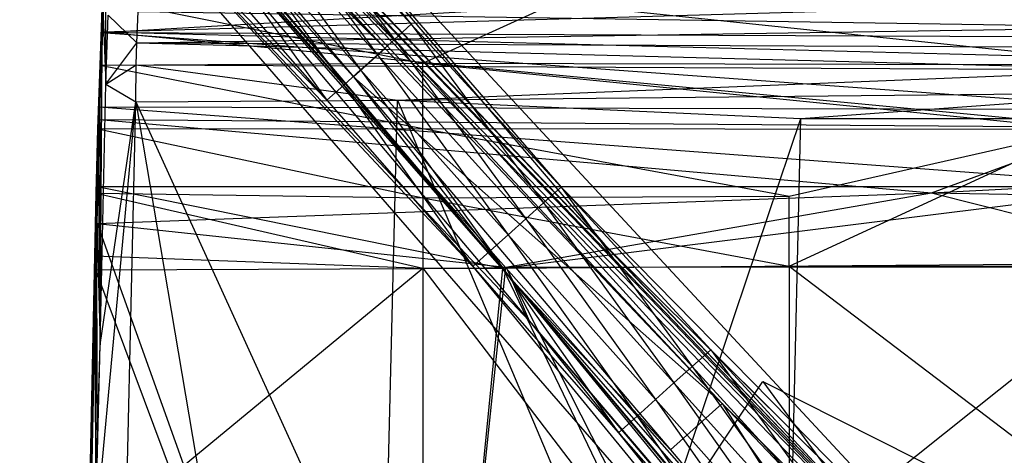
# Model space of a CAD drawing. Header units: inches. Extents: x -13.8 to 13.8, y -14.8 to 12.9.
# Tile 5 of 8: x -8.9 to -1, y 3.1 to 6.6. Entities that reach past the tile are written whole.
import ezdxf

# ---------------------------------------------------------------- set-up
doc = ezdxf.new("R2010")
doc.units = ezdxf.units.IN
doc.layers.get('0').update_dxf_attribs({"true_color": 0xc2ced6})

msp = doc.modelspace()

# ---------------------------------------------------------------- linework, layer by layer
at = {"color": 18, "true_color": 0x000000}
for p, q in [((-8.5429, 9.3363), (-0.6115, 1.0727)), ((-8.5429, 9.3363), (0.1503, 0.3031)), ((-8.4924, 9.3569), (-4.171, 4.83)), ((-8.4924, 9.3569), (0.1503, 0.3031)), ((-8.6465, 9.2584), (-5.9371, 6.4079)), ((-8.6045, 9.2944), (-5.9371, 6.4079)), ((-8.6045, 9.2944), (-3.2278, 3.5575)), ((-8.6045, 9.2944), (-0.6115, 1.0727)), ((-8.6045, 9.2944), (-0.2851, 0.6491)), ((-8.0091, 9.3261), (-5.7264, 6.6014)), ((-8.0091, 9.3261), (-4.5233, 5.2945)), ((-8.0091, 9.3261), (-4.171, 4.83)), ((-8.0091, 9.3261), (0.1219, 0.5756)), ((-8.7987, 9.116), (-4.9219, 4.5521)), ((-8.7377, 9.1763), (-6.1902, 6.1803)), ((-8.7377, 9.1763), (-5.9371, 6.4079)), ((-8.852, 9.0335), (-4.9219, 4.5521)), ((-8.852, 9.0335), (-4.7781, 4.2215)), ((-8.8272, 9.0802), (-4.9219, 4.5521)), ((-8.8725, 8.5497), (-6.4049, 5.9912)), ((-8.8725, 8.5497), (-5.2328, 4.6565)), ((-8.8725, 8.5497), (-4.7781, 4.2215)), ((-8.8725, 8.5497), (-1.0322, -0.462)), ((-8.8725, 8.5497), (-1.0028, -0.4965)), ((-7.7073, 7.8436), (-6.1902, 6.1803)), ((-7.7073, 7.8436), (-4.9219, 4.5521)), ((-6.9294, 7.9083), (-5.8621, 6.4793)), ((-6.9294, 7.9083), (-5.7264, 6.6014)), ((-7.0589, 7.7918), (-5.9978, 6.3573)), ((-7.0589, 7.7918), (-5.8621, 6.4793)), ((-7.1885, 7.6753), (-6.1335, 6.2353)), ((-7.1885, 7.6753), (-5.9978, 6.3573)), ((-7.318, 7.5589), (-6.2692, 6.1133)), ((-7.318, 7.5589), (-6.1335, 6.2353)), ((-7.4475, 7.4424), (-6.4049, 5.9912)), ((-7.4475, 7.4424), (-6.2692, 6.1133)), ((-7.5771, 7.3259), (-6.4049, 5.9912)), ((-5.8621, 6.4793), (-5.7264, 6.6014)), ((-5.7264, 6.6014), (-4.6652, 5.1669)), ((-5.7264, 6.6014), (-4.5233, 5.2945)), ((-6.1902, 6.1803), (-5.9371, 6.4079)), ((-5.9978, 6.3573), (-5.8621, 6.4793)), ((-5.9371, 6.4079), (-3.2278, 3.5575)), ((-5.8621, 6.4793), (-4.8071, 5.0393)), ((-5.8621, 6.4793), (-4.6652, 5.1669)), ((-6.1335, 6.2353), (-5.9978, 6.3573)), ((-5.9978, 6.3573), (-4.949, 4.9117)), ((-5.9978, 6.3573), (-4.8071, 5.0393)), ((-6.2692, 6.1133), (-6.1335, 6.2353)), ((-6.1902, 6.1803), (-4.9219, 4.5521)), ((-6.1902, 6.1803), (-3.6427, 3.1844)), ((-6.1902, 6.1803), (-3.2278, 3.5575)), ((-6.1335, 6.2353), (-5.0909, 4.7841)), ((-6.1335, 6.2353), (-4.949, 4.9117)), ((-6.4049, 5.9912), (-6.2692, 6.1133)), ((-6.2692, 6.1133), (-5.2328, 4.6565)), ((-6.2692, 6.1133), (-5.0909, 4.7841)), ((-6.4049, 5.9912), (-5.2328, 4.6565)), ((-4.6652, 5.1669), (-4.5233, 5.2945)), ((-4.5233, 5.2945), (-3.4683, 3.8544)), ((-4.5233, 5.2945), (-3.3202, 3.9876)), ((-4.5233, 5.2945), (0.1219, 0.5756)), ((-4.8071, 5.0393), (-4.6652, 5.1669)), ((-4.6652, 5.1669), (-3.6164, 3.7213)), ((-4.6652, 5.1669), (-3.4683, 3.8544)), ((-4.949, 4.9117), (-4.8071, 5.0393)), ((-4.8071, 5.0393), (-3.7645, 3.5881)), ((-4.8071, 5.0393), (-3.6164, 3.7213)), ((-5.0909, 4.7841), (-4.949, 4.9117)), ((-4.949, 4.9117), (-3.9126, 3.455)), ((-4.949, 4.9117), (-3.7645, 3.5881)), ((-4.171, 4.83), (0.1219, 0.5756)), ((-4.171, 4.83), (0.1503, 0.3031)), ((-5.2328, 4.6565), (-5.0909, 4.7841)), ((-5.0909, 4.7841), (-4.0606, 3.3218)), ((-5.0909, 4.7841), (-3.9126, 3.455)), ((-5.2328, 4.6565), (-4.0606, 3.3218)), ((-5.2328, 4.6565), (-1.0028, -0.4965)), ((-4.9219, 4.5521), (-4.7781, 4.2215)), ((-4.9219, 4.5521), (-3.6427, 3.1844)), ((-4.9219, 4.5521), (-1.6014, 0.4993)), ((-4.9219, 4.5521), (-1.0952, 0.1884)), ((-4.9219, 4.5521), (-1.0651, -0.0334)), ((-4.9219, 4.5521), (-1.0491, -0.0805)), ((-4.7781, 4.2215), (-1.6014, 0.4993)), ((-4.7781, 4.2215), (-1.0322, -0.462)), ((-4.7781, 4.2215), (-0.7647, -0.5196)), ((-3.4683, 3.8544), (-3.3202, 3.9876)), ((-3.3202, 3.9876), (-2.2714, 2.542)), ((-3.3202, 3.9876), (-2.1172, 2.6807)), ((-3.3202, 3.9876), (0.1219, 0.5756)), ((-3.6164, 3.7213), (-3.4683, 3.8544)), ((-3.4683, 3.8544), (-2.4257, 2.4033)), ((-3.4683, 3.8544), (-2.2714, 2.542)), ((-3.7645, 3.5881), (-3.6164, 3.7213)), ((-3.6164, 3.7213), (-2.58, 2.2645)), ((-3.6164, 3.7213), (-2.4257, 2.4033)), ((-3.5354, 2.7837), (-2.9008, 3.7332)), ((-2.9008, 3.7332), (-1.0233, 1.1695)), ((-2.9008, 3.7332), (0.2746, 2.1344)), ((-3.9126, 3.455), (-3.7645, 3.5881)), ((-3.7645, 3.5881), (-2.7342, 2.1258)), ((-3.7645, 3.5881), (-2.58, 2.2645)), ((-3.6427, 3.1844), (-3.2278, 3.5575)), ((-3.2278, 3.5575), (-1.0952, 0.1884)), ((-3.2278, 3.5575), (-0.5184, 0.707)), ((-3.2278, 3.5575), (-0.2851, 0.6491)), ((-4.0606, 3.3218), (-3.9126, 3.455)), ((-3.9126, 3.455), (-2.8885, 1.9871)), ((-3.9126, 3.455), (-2.7342, 2.1258)), ((-4.0606, 3.3218), (-2.8885, 1.9871)), ((-4.0606, 3.3218), (-1.0028, -0.4965)), ((-3.6427, 3.1844), (-1.0952, 0.1884))]:
    msp.add_line(p, q, dxfattribs=at)
at = {"color": 8, "true_color": 0x8c8177}
for p, q in [((-8.2042, 6.5403), (-8.1707, 7.7685)), ((-8.1796, 6.1195), (-8.1793, 7.3906)), ((-8.2042, 6.5403), (-8.1775, 7.2169)), ((-8.215, 6.5346), (-8.1986, 7.071)), ((-8.2042, 6.5403), (-8.1986, 7.071)), ((-8.215, 6.5346), (0.2555, 7.0253)), ((-8.2273, 4.0272), (-8.2067, 6.8088)), ((-8.2268, 6.2743), (-8.2067, 6.8088)), ((-8.2067, 6.8088), (-8.1796, 6.1195)), ((-8.2067, 6.8088), (-5.6337, 6.2902)), ((-8.2042, 6.5403), (0.2368, 6.7811)), ((-5.6337, 6.2902), (-4.573, 6.77)), ((-4.573, 6.77), (0.1936, 6.2749)), ((-8.1796, 6.1195), (-8.1614, 6.6752)), ((-8.1614, 6.6752), (-7.9301, 6.4533)), ((-7.9301, 6.4533), (-7.9215, 6.7036)), ((-7.9215, 6.7036), (0.244, 6.5791)), ((-7.9301, 6.4533), (0.244, 6.5791)), ((-8.234, 5.9386), (-8.2042, 6.5403)), ((-8.234, 5.9386), (-8.215, 6.5346)), ((-8.2316, 5.8381), (-8.2042, 6.5403)), ((-8.215, 6.5346), (-8.2042, 6.5403)), ((-8.215, 6.5346), (0.2678, 5.9184)), ((-8.215, 6.5346), (0.2767, 6.4985)), ((-8.2042, 6.5403), (-0.1131, 5.775)), ((-8.2042, 6.5403), (0.1996, 6.324)), ((-8.1796, 6.1195), (-7.9301, 6.4533)), ((-7.938, 6.2747), (-7.9301, 6.4533)), ((-7.9301, 6.4533), (0.2765, 6.4147)), ((-7.9301, 6.4533), (0.2838, 6.2373)), ((-8.2434, 5.762), (-8.2268, 6.2743)), ((-8.2273, 4.0272), (-8.2268, 6.2743)), ((-8.2268, 6.2743), (-5.6337, 6.2902)), ((-8.2268, 6.2743), (-5.6343, 5.7641)), ((-8.1796, 6.1195), (-7.938, 6.2747)), ((-7.9407, 5.9775), (-7.938, 6.2747)), ((-7.938, 6.2747), (-5.8371, 5.9932)), ((-7.938, 6.2747), (0.2838, 6.2373)), ((-5.6343, 5.7641), (-5.6337, 6.2902)), ((-5.6337, 6.2902), (-0.3121, 5.758)), ((-5.6337, 6.2902), (0.1936, 6.2749)), ((-5.8371, 5.9932), (0.2838, 6.2373)), ((-8.2273, 4.0272), (-8.1796, 6.1195)), ((-8.1796, 6.1195), (-7.9407, 5.9775)), ((-5.8371, 5.9932), (0.2728, 6.0537)), ((-2.5964, 5.8447), (0.2728, 6.0537)), ((-8.2622, 2.5004), (-7.9407, 5.9775)), ((-8.249, 5.3001), (-8.234, 5.9386)), ((-8.234, 5.9386), (-8.2316, 5.8381)), ((-8.234, 5.9386), (0.2678, 5.9184)), ((-8.234, 5.9386), (0.2701, 5.2997)), ((-8.2273, 4.0272), (-7.9407, 5.9775)), ((-8.1252, -2.2605), (-7.9407, 5.9775)), ((-7.9407, 5.9775), (-5.8371, 5.9932)), ((-7.9407, 5.9775), (-7.2045, 1.6541)), ((-7.9407, 5.9775), (-5.9449, 1.6056)), ((-5.9449, 1.6056), (-5.8371, 5.9932)), ((-5.8371, 5.9932), (-4.0054, 1.6642)), ((-5.8371, 5.9932), (-2.5964, 5.8447)), ((-8.2514, 5.0019), (-8.2316, 5.8381)), ((-8.249, 5.3001), (-8.2316, 5.8381)), ((-8.2316, 5.8381), (-1.5477, 5.247)), ((-8.2316, 5.8381), (-0.1131, 5.775)), ((-4.0054, 1.6642), (-2.5964, 5.8447)), ((-2.6779, 2.3332), (1.7256, 5.8473)), ((-2.6779, 2.3332), (-2.5964, 5.8447)), ((-2.5964, 5.8447), (1.7256, 5.8473)), ((-1.5477, 5.247), (8.7684, 5.8009)), ((-1.5477, 5.247), (-0.1131, 5.775)), ((-8.2577, 5.2463), (-8.2434, 5.762)), ((-8.2434, 5.762), (-5.6343, 5.7641)), ((-8.2434, 5.762), (-8.2273, 4.0272)), ((-8.2434, 5.762), (-5.6346, 5.2091)), ((-5.6346, 5.2091), (-5.6343, 5.7641)), ((-5.6343, 5.7641), (-2.6902, 5.2213)), ((-5.6343, 5.7641), (-0.3121, 5.758)), ((-2.6902, 4.6586), (-0.3121, 5.758)), ((-2.6902, 5.2213), (-0.3121, 5.758)), ((-8.2697, 4.7421), (-8.2577, 5.2463)), ((-8.264, 4.6288), (-8.249, 5.3001)), ((-8.2577, 5.2463), (-8.2503, 3.2339)), ((-8.2577, 5.2463), (-8.2273, 4.0272)), ((-8.2577, 5.2463), (-5.6346, 5.2091)), ((-8.2577, 5.2463), (-5.6345, 4.6421)), ((-8.2514, 5.0019), (-8.249, 5.3001)), ((-8.2514, 5.0019), (-1.5477, 5.247)), ((-8.249, 5.3001), (-4.9912, 4.6425)), ((-8.249, 5.3001), (0.2701, 5.2997)), ((-5.6346, 5.2091), (-2.6902, 5.2213)), ((-4.9912, 4.6425), (0.2701, 5.2997)), ((-4.967, 4.6518), (-1.5477, 5.247)), ((-2.6902, 4.6586), (-2.6902, 5.2213)), ((-1.5477, 5.247), (0.814, 4.6532)), ((-1.5477, 5.247), (8.7834, 5.0759)), ((-5.6346, 5.2091), (-5.6345, 4.6421)), ((-5.6346, 5.2091), (-2.6902, 4.6586)), ((-8.4557, -3.9017), (-8.2514, 5.0019)), ((-8.4389, -3.9607), (-8.2514, 5.0019)), ((-8.264, 4.6288), (-8.2514, 5.0019)), ((-8.2514, 5.0019), (-5.6815, -2.1597)), ((-8.2514, 5.0019), (-4.967, 4.6518)), ((-8.3176, 2.4299), (-8.2697, 4.7421)), ((-8.2697, 4.7421), (-8.2622, 2.5004)), ((-8.2697, 4.7421), (-8.2503, 3.2339)), ((-8.2697, 4.7421), (-5.6345, 4.6421)), ((-4.9912, 4.6425), (0.2585, 4.6834)), ((-8.4557, -3.9017), (-8.264, 4.6288)), ((-8.3176, 2.4299), (-5.6345, 4.6421)), ((-8.264, 4.6288), (-4.9912, 4.6425)), ((-8.264, 4.6288), (-5.6706, -2.2919)), ((-5.6815, -2.1597), (-4.967, 4.6518)), ((-5.6706, -2.2919), (-4.9912, 4.6425)), ((-5.6345, 4.6421), (-2.6902, 4.6586)), ((-5.6345, 4.6421), (-5.6332, 0.769)), ((-5.6345, 4.6421), (-2.6896, 0.7926)), ((-4.9912, 4.6425), (-2.3832, -0.779)), ((-4.967, 4.6518), (0.814, 4.6532)), ((-4.967, 4.6518), (-2.1171, -0.9589)), ((-2.6902, 4.6586), (0.2582, 4.6634)), ((-2.6902, 4.6586), (-2.6896, 0.7926)), ((-2.6902, 4.6586), (0.26, 2.415)), ((-8.2622, 2.5004), (-8.2273, 4.0272)), ((-8.2503, 3.2339), (-8.2273, 4.0272)), ((-8.2622, 2.5004), (-8.2503, 3.2339))]:
    msp.add_line(p, q, dxfattribs=at)

doc.saveas('drawing.dxf')
